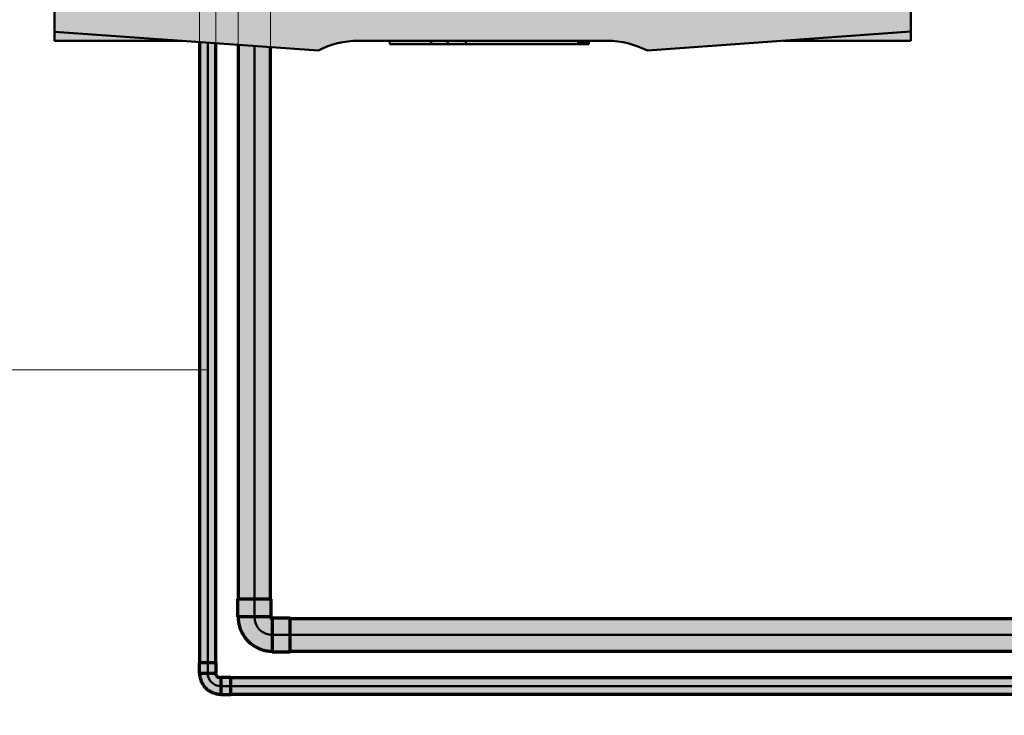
# Model space of a CAD drawing. Header units: millimetres. Extents: x -12740 to 214440, y -11012 to 10812.
# Tile 114 of 168: x -8124 to -6583, y -3815 to -2726. Entities that reach past the tile are written whole.
import ezdxf

# ---------------------------------------------------------------- set-up
doc = ezdxf.new("R2010")
doc.units = ezdxf.units.MM
doc.linetypes.add('Centro', pattern=[30, 12, -6, 6, -6])
doc.linetypes.add('Oculto 1_5', pattern=[2.2, 1.5, -0.7])
for name, color, linetype, lineweight in [('A-ANNO-DIMS', 211, 'Continuous', 9), ('A-ANNO-DIMS-70', 211, 'Continuous', 9), ('A-DETL', 90, 'Oculto 1_5', 18), ('M-EQPM', 50, 'Continuous', 50), ('P-PIPE', 3, 'Continuous', 70), ('P-PIPE-CNTR', 3, 'Centro', 50), ('P-PIPE-IDEN', 2, 'Continuous', 9)]:
    doc.layers.add(name, color=color, linetype=linetype, lineweight=lineweight)
doc.styles.add('Arial_1', font='arial.ttf', dxfattribs={"height": 175})
doc.dimstyles.new('Diagonal_-_2_5_mm_Arial_1', dxfattribs={"dimscale": 304.8, "dimtxt": 178.545395, "dimasz": 0.688976, "dimexe": 0.551181, "dimexo": 0.344488, "dimgap": 0.401903, "dimtad": 1, "dimlfac": 0.001, "dimrnd": 0.01, "dimzin": 0, "dimdsep": 46, "dimtxsty": 'Arial_1', "dimblk1": 'OPEN30', "dimblk2": 'OPEN30', "dimsah": 1, "dimcen": 0.09, "dimdle": 0.551181, "dimazin": 0, "dimtfac": 1, "dimtdec": 4, "dimtix": 1, "dimtmove": 0, "dimatfit": 3, "dimfxl": 1, "dimtvp": 1, "dimtfill": 1, "dimtolj": 1, "dimtzin": 0, "dimarcsym": 2})

# ---------------------------------------------------------------- blocks, each defined once
blk = doc.blocks.new('Família V8_220V - Tp41 88 HP-953099-PAVIMENTO SUPERIOR TUBULAÇÃO FRIGORIGENA')
at = {"layer": 'M-EQPM', "linetype": 'Oculto 1_5', "lineweight": 18}
h = blk.add_hatch(color=256, dxfattribs=at)
h.paths.add_polyline_path([(5507.7, 0), (5560, 0), (5560, 14.4), (5360, 0), (5506, 0)])
h.paths.add_polyline_path([(4267.6, 0), (4419.9, 0), (4220, 14.1), (4220, 0)])
h.paths.add_polyline_path([(5540, 120), (5540, 140), (5528.9, 140), (5528.9, 120)])
h.paths.add_polyline_path([(4267.6, 120), (4267.6, 140), (4240, 140), (4240, 120)])
h.paths.add_polyline_path([(5528.9, 143), (5540, 143), (5540, 165), (5528.9, 165), (5528.9, 146.1)])
h.paths.add_polyline_path([(4240, 143), (4267.6, 143), (4267.6, 165), (4240, 165), (4240, 146.1)])
h.paths.add_polyline_path([(4267.6, 168), (4267.6, 190), (4240, 190), (4240, 168)])
h.paths.add_polyline_path([(5528.9, 168), (5540, 168), (5540, 190), (5528.9, 190)])
h.paths.add_polyline_path([(5540, 193), (5540, 215), (5528.9, 215), (5528.9, 193)])
h.paths.add_polyline_path([(4240, 193), (4267.6, 193), (4267.6, 215), (4240, 215)])
h.paths.add_polyline_path([(5540, 218), (5540, 240), (5528.9, 240), (5528.9, 218)])
h.paths.add_polyline_path([(4240, 218), (4267.6, 218), (4267.6, 240), (4240, 240)])
h.paths.add_polyline_path([(4267.6, 243), (4267.6, 265), (4240, 265), (4240, 243)])
h.paths.add_polyline_path([(5528.9, 243), (5540, 243), (5540, 265), (5528.9, 265)])
h.paths.add_polyline_path([(4240, 268), (4267.6, 268), (4267.6, 290), (4240, 290)])
h.paths.add_polyline_path([(5540, 268), (5540, 290), (5528.9, 290), (5528.9, 268)])
h.paths.add_polyline_path([(4267.6, 293), (4267.6, 315), (4240, 315), (4240, 293)])
h.paths.add_polyline_path([(5540, 293), (5540, 315), (5528.9, 315), (5528.9, 293)])
h.paths.add_polyline_path([(4267.6, 318), (4267.6, 340), (4240, 340), (4240, 318)])
h.paths.add_polyline_path([(5540, 318), (5540, 340), (5528.9, 340), (5528.9, 318)])
h.paths.add_polyline_path([(5528.9, 343), (5540, 343), (5540, 365), (5528.9, 365)])
h.paths.add_polyline_path([(4267.6, 343), (4267.6, 365), (4240, 365), (4240, 343)])
h.paths.add_polyline_path([(5540, 368), (5540, 390), (5528.9, 390), (5528.9, 368)])
h.paths.add_polyline_path([(4240, 368), (4267.6, 368), (4267.6, 390), (4240, 390)])
h.paths.add_polyline_path([(4240, 393), (4267.6, 393), (4267.6, 415), (4240, 415)])
h.paths.add_polyline_path([(5540, 393), (5540, 415), (5528.9, 415), (5528.9, 393)])
h.paths.add_polyline_path([(5540, 418), (5540, 440), (5528.9, 440), (5528.9, 418)])
h.paths.add_polyline_path([(4267.6, 418), (4267.6, 440), (4240, 440), (4240, 418)])
h.paths.add_polyline_path([(4240, 443), (4267.6, 443), (4267.6, 465), (4240, 465)])
h.paths.add_polyline_path([(5540, 443), (5540, 465), (5528.9, 465), (5528.9, 443)])
h.paths.add_polyline_path([(4240, 468), (4267.6, 468), (4267.6, 490), (4240, 490)])
h.paths.add_polyline_path([(5528.9, 468), (5540, 468), (5540, 490), (5528.9, 490)])
h.paths.add_polyline_path([(4255.6, 493), (4267.6, 493), (4267.6, 515), (4240, 515), (4240, 493)])
h.paths.add_polyline_path([(5540, 493), (5540, 515), (5528.9, 515), (5528.9, 493)])
h.paths.add_polyline_path([(5540, 518), (5540, 540), (5528.9, 540), (5528.9, 518)])
h.paths.add_polyline_path([(4251.5, 518), (4267.6, 518), (4267.6, 540), (4240, 540), (4240, 518)])
h.paths.add_polyline_path([(5528.9, 543), (5540, 543), (5540, 565), (5528.9, 565)])
h.paths.add_polyline_path([(4247.4, 543), (4267.6, 543), (4267.6, 565), (4240, 565), (4240, 543)])
h.paths.add_polyline_path([(5540, 568), (5540, 590), (5528.9, 590), (5528.9, 568), (5536.7, 568)])
h.paths.add_polyline_path([(4267.6, 568), (4267.6, 590), (4240, 590), (4240, 568), (4243.3, 568)])
h.paths.add_polyline_path([(4267.6, 593), (4267.6, 615), (4240, 615), (4240, 593)])
h.paths.add_polyline_path([(5528.9, 593), (5540, 593), (5540, 615), (5528.9, 615)])
h.paths.add_polyline_path([(5540, 618), (5540, 640), (5528.9, 640), (5528.9, 618)])
h.paths.add_polyline_path([(4267.6, 618), (4267.6, 640), (4240, 640), (4240, 618)])
h.paths.add_polyline_path([(5528.9, 643), (5540, 643), (5540, 665), (5528.9, 665)])
h.paths.add_polyline_path([(4240, 643), (4267.6, 643), (4267.6, 665), (4240, 665)])
h.paths.add_polyline_path([(4267.6, 668), (4267.6, 690), (4240, 690), (4240, 668)])
h.paths.add_polyline_path([(5540, 668), (5540, 690), (5528.9, 690), (5528.9, 668)])
h.paths.add_polyline_path([(5528.9, 693), (5540, 693), (5540, 710), (5528.9, 710)])
h.paths.add_polyline_path([(4240, 693), (4267.6, 693), (4267.6, 710.5), (4240, 710.4)])
h.paths.add_polyline_path([(4622, 758), (4622, 765), (4491, 765), (4491, 758), (4593.6, 758)])
h.paths.add_polyline_path([(4625, 758), (4756, 758), (4756, 765), (4625, 765), (4625, 763.5)])
h.paths.add_polyline_path([(5158, 758), (5158, 765), (5027, 765), (5027, 758), (5044.7, 758)])
h.paths.add_polyline_path([(4320, 758), (4354, 758), (4354, 765), (4320, 765)])
h.paths.add_polyline_path([(5161, 758), (5292, 758), (5292, 765), (5161, 765), (5161, 762.5)])
h.paths.add_polyline_path([(4875, 758), (4875, 765), (4759, 765), (4759, 758), (4813.2, 758)])
h.paths.add_polyline_path([(4905, 758), (5024, 758), (5024, 765), (4905, 765)])
h.paths.add_polyline_path([(5460, 758), (5460, 765), (5429, 765), (5429, 758)])
h.paths.add_polyline_path([(5295, 758), (5426, 758), (5426, 765), (5295, 765)])
h.paths.add_polyline_path([(4488, 758), (4488, 765), (4357, 765), (4357, 758), (4466, 758)])
h.paths.add_polyline_path([(4639.6, 768), (4756, 768), (4755.3, 790), (4625, 790), (4625, 768)])
h.paths.add_polyline_path([(5024, 768), (5024, 790), (4905, 790), (4905, 768), (4986.8, 768)])
h.paths.add_polyline_path([(4320, 768), (4354, 768), (4354, 790), (4320, 790)])
h.paths.add_polyline_path([(4357, 768), (4488, 768), (4488, 790), (4357, 790)])
h.paths.add_polyline_path([(4491, 768), (4622, 768), (4622, 790), (4491, 790)])
h.paths.add_polyline_path([(5027, 768), (5158, 768), (5158, 790), (5027, 790), (5027, 786)])
h.paths.add_polyline_path([(5218.3, 768), (5292, 768), (5292, 790), (5161, 790), (5161, 768), (5189.4, 768)])
h.paths.add_polyline_path([(4759, 768), (4875, 768), (4875, 790), (4759, 790), (4759, 787)])
h.paths.add_polyline_path([(5426, 768), (5426, 790), (5295, 790), (5295, 768)])
h.paths.add_polyline_path([(5460, 768), (5460, 790), (5429, 790), (5429, 768)])
for points in [[(5147.8, -15.3), (5560, 14.4), (5560, 100), (4220, 100), (4220, 14.1), (4632.8, -15), (4663, -3.8), (4695, 0), (5085, 0), (5117.3, -3.9)], [(4809.5, -5), (4809.5, 0), (4744.6, 0), (4744.6, -5)], [(4835.5, -5), (4835.5, 0), (4809.5, 0), (4809.5, -5), (4813.2, -5)], [(4863.7, -5), (4863.7, 0), (4835.5, 0), (4835.5, -5)], [(5039.4, -5), (5039.4, 0), (4863.7, 0), (4863.7, -5)], [(5039.4, -5), (5056.1, -5), (5056.1, 0), (5039.4, 0)]]:
    blk.add_hatch(color=256, dxfattribs=at).paths.add_polyline_path(points)
at = {"layer": 'M-EQPM'}
for p, q in [((4220, 100), (4220, 14.1)), ((5560, 14.4), (5560, 100)), ((4220, 14.1), (4220, 0)), ((4220, 14.1), (4632.8, -15)), ((4220, 0), (4419.9, 0)), ((4695, 0), (5085, 0)), ((4744.6, 0), (4744.6, -5)), ((4809.5, 0), (4809.5, -5)), ((4835.5, 0), (4835.5, -5)), ((4863.7, -5), (4863.7, 0)), ((5039.4, 0), (5039.4, -5)), ((5056.1, 0), (5056.1, -5)), ((5147.8, -15.3), (5560, 14.4)), ((5360, 0), (5560, 0)), ((5560, 0), (5560, 14.4)), ((4809.5, -5), (4744.6, -5)), ((4835.5, -5), (4809.5, -5)), ((4863.7, -5), (4835.5, -5)), ((5039.4, -5), (4863.7, -5)), ((5056.1, -5), (5039.4, -5))]:
    blk.add_line(p, q, dxfattribs=at)
for centre, start, end in [((4695, -136.4), 90, 117.1211), ((5085, -136.4), 62.595, 90)]:
    blk.add_arc(centre, 136.4, start, end, dxfattribs=at)
blk = doc.blocks.new('Cotovelo - Soldado - CU - Padrão-1101247-PAVIMENTO SUPERIOR TUBULAÇÃO FRIGORIGENA')
at = {"layer": 'P-PIPE', "lineweight": 18}
for points in [[(13.4, 20.3), (12.9, 36.4), (-13.4, 36.4), (-12.9, 20.3), (12.9, 20.3)], [(11.9, 20.3), (-12.9, 19.8), (-14.9, 14.9), (-20.3, 11.9), (-20.3, -11.9), (-13.8, -11), (-3.8, -8.3), (8.3, 3.8), (11.8, 17)], [(-20.3, 0), (-20.3, 13.4), (-36.4, 12.9), (-36.4, -13.4), (-20.3, -12.9), (-20.3, -3.5)]]:
    blk.add_hatch(color=20, dxfattribs=at).paths.add_polyline_path(points)
at = {"layer": 'P-PIPE', "color": 1}
for p, q in [((-13.4, 36.4), (-13.4, 20.3)), ((13.4, 36.4), (-13.4, 36.4)), ((13.4, 20.3), (13.4, 36.4)), ((-13.4, 20.3), (13.4, 20.3)), ((-20.3, 13.4), (-36.4, 13.4)), ((-36.4, 13.4), (-36.4, -13.4)), ((-20.3, -13.4), (-20.3, 13.4)), ((-36.4, -13.4), (-20.3, -13.4))]:
    blk.add_line(p, q, dxfattribs=at)
at = {"layer": 'P-PIPE', "color": 1, "flags": 128}
for points in [[(-12.7, 20.3), (-12.7, 20), (-12.7, 19.7), (-12.8, 19.4), (-12.8, 19.1), (-12.9, 18.8), (-12.9, 18.5), (-13, 18.2), (-13.1, 17.9), (-13.2, 17.6), (-13.3, 17.3), (-13.4, 17), (-13.6, 16.8), (-13.7, 16.5), (-13.9, 16.3), (-14, 16), (-14.2, 15.8), (-14.4, 15.5), (-14.6, 15.3), (-14.8, 15.1), (-15, 14.8), (-15.2, 14.6), (-15.4, 14.4), (-15.7, 14.2), (-15.9, 14.1), (-16.2, 13.9), (-16.4, 13.7), (-16.7, 13.6), (-17, 13.5), (-17.2, 13.3), (-17.5, 13.2), (-17.8, 13.1), (-18.1, 13), (-18.4, 12.9), (-18.7, 12.9), (-19, 12.8), (-19.3, 12.8), (-19.6, 12.7), (-19.9, 12.7), (-20.2, 12.7), (-20.3, 12.7)], [(-20.3, -12.7), (-19, -12.7), (-17.6, -12.6), (-16.3, -12.5), (-15, -12.3), (-13.7, -12), (-12.4, -11.8), (-11.2, -11.4), (-9.9, -11), (-8.7, -10.6), (-7.4, -10.1), (-6.2, -9.6), (-5, -9), (-3.9, -8.3), (-2.8, -7.7), (-1.7, -6.9), (-0.6, -6.2), (0.5, -5.4), (1.5, -4.5), (2.4, -3.6), (3.4, -2.7), (4.3, -1.7), (5.1, -0.7), (6, 0.3), (6.7, 1.4), (7.5, 2.5), (8.2, 3.6), (8.8, 4.7), (9.4, 5.9), (10, 7.1), (10.5, 8.3), (10.9, 9.6), (11.3, 10.8), (11.7, 12.1), (12, 13.4), (12.2, 14.7), (12.4, 16), (12.6, 17.3), (12.7, 18.6), (12.7, 19.9), (12.7, 20.3)]]:
    blk.add_lwpolyline(points, dxfattribs=at)
blk = doc.blocks.new('Cotovelo - Soldado - CU - Padrão-1103820-PAVIMENTO SUPERIOR TUBULAÇÃO FRIGORIGENA')
at = {"layer": 'P-PIPE', "lineweight": 18}
for points in [[(-7782.9, -3661.2), (-7730.3, -3661.2), (-7730.3, -3633.2), (-7782.9, -3633.2)], [(-7728.5, -3715.7), (-7700.4, -3715.7), (-7700.4, -3663.1), (-7728.5, -3663.4), (-7728.5, -3714.8)]]:
    blk.add_hatch(color=160, dxfattribs=at).paths.add_polyline_path(points)
h = blk.add_hatch(color=160, dxfattribs=at)
h.paths.add_polyline_path([(-7728.5, -3714.8), (-7728.5, -3665.5), (-7731.6, -3664.4), (-7732.7, -3661.2), (-7782, -3661.2), (-7780.3, -3672.5), (-7776.4, -3684), (-7765.5, -3699.6), (-7745.8, -3711.4), (-7734.4, -3714)])
h.paths.add_polyline_path([(-7728.5, -3664.8), (-7732.1, -3661.2), (-7731.2, -3664.4)])
at = {"layer": 'A-DETL', "color": 160, "linetype": 'Continuous', "flags": 128}
blk.add_lwpolyline([(-7730.2, -3663.4), (-7730.3, -3663.3), (-7730.4, -3663.2), (-7730.4, -3663.2), (-7730.5, -3663.1), (-7730.6, -3663)], dxfattribs=at)
at = {"layer": 'P-PIPE', "color": 5}
for p, q in [((-7782.9, -3633.2), (-7782.9, -3661.2)), ((-7730.3, -3661.2), (-7730.3, -3633.2)), ((-7700.4, -3663.1), (-7728.5, -3663.1)), ((-7728.5, -3663.1), (-7728.5, -3715.7)), ((-7700.4, -3715.7), (-7700.4, -3663.1)), ((-7728.5, -3715.7), (-7700.4, -3715.7))]:
    blk.add_line(p, q, dxfattribs=at)
at = {"layer": 'P-PIPE', "color": 5, "flags": 128}
for points in [[(-7782, -3661.2), (-7782, -3663.4), (-7781.8, -3665.5), (-7781.6, -3667.7), (-7781.3, -3669.8), (-7780.9, -3671.9), (-7780.5, -3674), (-7779.9, -3676), (-7779.3, -3678.1), (-7778.6, -3680.1), (-7777.8, -3682.1), (-7776.9, -3684), (-7776, -3686), (-7774.9, -3687.8), (-7773.8, -3689.7), (-7772.7, -3691.5), (-7771.4, -3693.2), (-7770.1, -3694.9), (-7768.7, -3696.5), (-7767.3, -3698.1), (-7765.8, -3699.7), (-7764.2, -3701.1), (-7762.6, -3702.5), (-7760.9, -3703.8), (-7759.2, -3705.1), (-7757.4, -3706.3), (-7755.6, -3707.4), (-7753.7, -3708.5), (-7751.8, -3709.4), (-7749.8, -3710.3), (-7747.9, -3711.1), (-7745.9, -3711.9), (-7743.8, -3712.5), (-7741.8, -3713.1), (-7739.7, -3713.6), (-7737.6, -3714), (-7735.4, -3714.3), (-7733.3, -3714.6), (-7731.2, -3714.7), (-7729, -3714.8), (-7728.5, -3714.8)], [(-7728.5, -3664), (-7728.6, -3664), (-7728.7, -3664), (-7728.8, -3664), (-7728.9, -3664), (-7729, -3663.9), (-7729.1, -3663.9), (-7729.2, -3663.9), (-7729.3, -3663.8), (-7729.4, -3663.8), (-7729.5, -3663.8), (-7729.6, -3663.7), (-7729.7, -3663.7), (-7729.8, -3663.6), (-7729.9, -3663.6), (-7730, -3663.5), (-7730.1, -3663.4), (-7730.2, -3663.4), (-7730.3, -3663.3), (-7730.4, -3663.2), (-7730.4, -3663.2), (-7730.5, -3663.1), (-7730.6, -3663), (-7730.6, -3662.9), (-7730.7, -3662.8), (-7730.8, -3662.7), (-7730.8, -3662.6), (-7730.9, -3662.5), (-7730.9, -3662.4), (-7731, -3662.3), (-7731, -3662.2), (-7731.1, -3662.1), (-7731.1, -3662), (-7731.1, -3661.9), (-7731.1, -3661.8), (-7731.2, -3661.7), (-7731.2, -3661.6), (-7731.2, -3661.5), (-7731.2, -3661.4), (-7731.2, -3661.3), (-7731.2, -3661.2)]]:
    blk.add_lwpolyline(points, dxfattribs=at)
at = {"layer": 'P-PIPE', "color": 5}
for centre in [(-7756.6, -3633.2), (-7756.6, -3661.2)]:
    blk.add_ellipse(centre, major_axis=(26.3, 0), ratio=0.000009, start_param=0, end_param=3.141593, dxfattribs=at)
blk = doc.blocks.new('DIMBLOCK31-PAVIMENTO SUPERIOR TUBULAÇÃO FRIGORIGENA')
at = {"layer": 'A-ANNO-DIMS-70'}
for p, q in [((-12386.8, -4191.5), (-12386.8, -2520)), ((-12386.8, -2688), (-12554.8, -2688)), ((-12386.8, -2688), (-12346.7, -2688)), ((-12386.8, -4023.5), (-12554.8, -4023.5)), ((-12386.8, -4023.5), (-7679.9, -4023.5))]:
    blk.add_line(p, q, dxfattribs=at)
at = {"layer": 'A-ANNO-DIMS-70', "lineweight": 35}
for p, q in [((-12386.8, -2688), (-12443.1, -2898)), ((-12386.8, -2688), (-12330.6, -2898)), ((-12386.8, -4023.5), (-12443.1, -3813.5)), ((-12386.8, -4023.5), (-12330.6, -3813.5))]:
    blk.add_line(p, q, dxfattribs=at)
at = {"layer": 'A-ANNO-DIMS-70', "color": 0, "insert": (-12736.5, -3728), "char_height": 175, "width": 893.276, "attachment_point": 1, "rotation": 90, "line_spacing_factor": 0.941778, "style": 'Arial_1', "bg_fill": 3, "box_fill_scale": 1.25, "bg_fill_color": 256, "bg_fill_true_color": 13158600, "bg_fill_transparency": 0}
blk.add_mtext('1.34 m', dxfattribs=at)
blk = doc.blocks.new('_Open30')
at = {"color": 0, "linetype": 'ByBlock', "lineweight": -2}
for p, q in [((-1, 0.2679), (0, 0)), ((0, 0), (-1, -0.2679)), ((0, 0), (-1, 0))]:
    blk.add_line(p, q, dxfattribs=at)

msp = doc.modelspace()

# ---------------------------------------------------------------- hatches: boundary and pattern name
at = {"layer": 'P-PIPE'}
for color, points in [(10, [(-7829.609, -3732.977), (-7830.005, -2762.165), (-7842.309, -2761.299), (-7841.876, -3732.977), (-7832.896, -3732.977)]), (10, [(-7829.609, -3732.977), (-7816.909, -3732.977), (-7817.495, -2763.047), (-7829.609, -2762.193), (-7829.609, -3677.189)]), (5, [(-7782.009, -3633.165), (-7756.609, -3633.165), (-7756.609, -2767.336), (-7782.009, -2765.547), (-7782.009, -3322.54)]), (5, [(-7731.209, -3633.165), (-7731.33, -2769.117), (-7756.609, -2767.896), (-7756.609, -3633.165), (-7732.075, -3633.165)]), (5, [(-2730.527, -3689.389), (-2712.833, -3689.389), (-2712.833, -3663.989), (-7700.385, -3663.989), (-7700.385, -3689.389), (-2846.273, -3689.389)]), (5, [(-2730.527, -3714.789), (-2712.833, -3714.789), (-2712.833, -3689.389), (-7700.385, -3689.389), (-7700.385, -3714.789), (-2846.273, -3714.789)]), (10, [(-3077.765, -3769.389), (-2706.021, -3769.389), (-2706.021, -3756.689), (-7793.197, -3757.122), (-7793.197, -3769.389), (-4929.703, -3769.389)]), (10, [(-2730.527, -3782.089), (-2706.021, -3781.656), (-2706.021, -3769.389), (-7793.197, -3769.389), (-7793.197, -3782.089), (-2846.273, -3782.089)])]:
    msp.add_hatch(color=color, dxfattribs=at).paths.add_polyline_path(points)

# ---------------------------------------------------------------- linework, layer by layer
at = {"layer": 'A-DETL', "color": 20, "linetype": 'Continuous'}
for p, q in [((-7842.309, -2629.389), (-7842.309, -2761.249)), ((-7816.909, -2763.038), (-7816.909, -2629.389))]:
    msp.add_line(p, q, dxfattribs=at)
at = {"layer": 'A-DETL', "color": 160, "linetype": 'Continuous'}
for p, q in [((-7782.009, -2629.389), (-7782.009, -2765.497)), ((-7731.209, -2769.076), (-7731.209, -2629.389))]:
    msp.add_line(p, q, dxfattribs=at)
at = {"layer": 'P-PIPE', "color": 1}
for p, q in [((-7842.309, -2761.299), (-7842.309, -3732.977)), ((-7816.909, -3732.977), (-7816.909, -2763.088)), ((-2706.021, -3756.689), (-7793.197, -3756.689)), ((-7793.197, -3782.089), (-2706.021, -3782.089))]:
    msp.add_line(p, q, dxfattribs=at)
at = {"layer": 'P-PIPE', "color": 5}
for p, q in [((-7782.009, -2765.547), (-7782.009, -3633.165)), ((-7731.209, -3633.165), (-7731.209, -2769.126)), ((-2712.833, -3663.989), (-7700.385, -3663.989)), ((-7700.385, -3714.789), (-2712.833, -3714.789))]:
    msp.add_line(p, q, dxfattribs=at)
at = {"layer": 'P-PIPE-CNTR', "color": 10, "linetype": 'Continuous'}
for p, q in [((-7829.609, -2762.193), (-7829.609, -3732.977)), ((-7829.609, -3732.977), (-7829.609, -3749.115)), ((-7809.335, -3769.389), (-7793.197, -3769.389)), ((-7793.197, -3769.389), (-2706.021, -3769.389))]:
    msp.add_line(p, q, dxfattribs=at)
at = {"layer": 'P-PIPE-CNTR', "color": 170, "linetype": 'Continuous'}
for p, q in [((-7756.609, -2767.336), (-7756.609, -3633.165)), ((-7756.609, -3633.165), (-7756.609, -3661.241)), ((-7728.461, -3689.389), (-7700.385, -3689.389)), ((-7700.385, -3689.389), (-2712.833, -3689.389))]:
    msp.add_line(p, q, dxfattribs=at)
msp.add_arc((-7728.461, -3661.241), 28.148, 180, 270, dxfattribs=at)
at = {"layer": 'P-PIPE-CNTR', "color": 10, "linetype": 'Continuous'}
msp.add_arc((-7809.335, -3749.115), 20.274, 180, 270, dxfattribs=at)
at = {"layer": 'P-PIPE-IDEN'}
msp.add_line((-7829.609, -3274.31), (-8947.226, -3274.31), dxfattribs=at)

# ---------------------------------------------------------------- block references
at = {"layer": 'A-DETL', "color": 160, "linetype": 'Continuous'}
msp.add_blockref('Cotovelo - Soldado - CU - Padrão-1103820-PAVIMENTO SUPERIOR TUBULAÇÃO FRIGORIGENA', (0, 0), dxfattribs=at)
at = {"layer": 'M-EQPM'}
msp.add_blockref('Família V8_220V - Tp41 88 HP-953099-PAVIMENTO SUPERIOR TUBULAÇÃO FRIGORIGENA', (-12289.309, -2759.389), dxfattribs=at)
at = {"layer": 'P-PIPE', "color": 1, "rotation": 270}
msp.add_blockref('Cotovelo - Soldado - CU - Padrão-1101247-PAVIMENTO SUPERIOR TUBULAÇÃO FRIGORIGENA', (-7829.609, -3769.389), dxfattribs=at)

# ---------------------------------------------------------------- next in the draw order: dimensions: what is measured, and where the dimension line sits
at = {"layer": 'A-ANNO-DIMS'}
dim = msp.add_linear_dim(base=(-12386.833, -2687.975), p1=(-7574.853, -4023.532), p2=(-12241.731, -2687.975), angle=90, dimstyle='Diagonal_-_2_5_mm_Arial_1', override={"dimpost": '<> m', "dimfxl": 4854.221183}, dxfattribs=at)
dim.commit()
dim.dimension.update_dxf_attribs({"geometry": 'DIMBLOCK31-PAVIMENTO SUPERIOR TUBULAÇÃO FRIGORIGENA', "text_midpoint": (-12598.743, -3355.754)})

doc.saveas('drawing.dxf')
